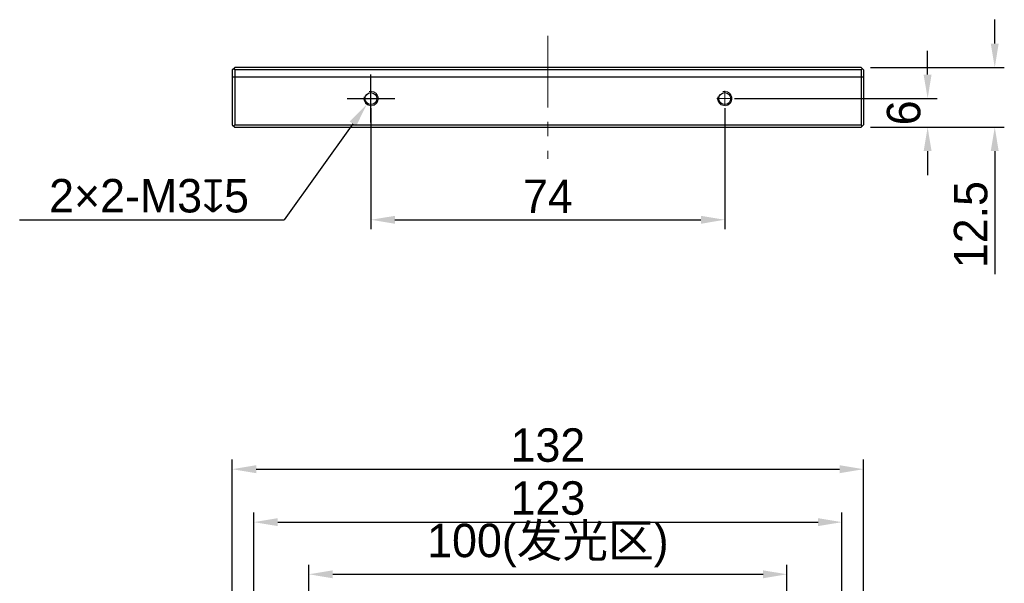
# Model space of a CAD drawing. Header units: inches. Extents: x 104 to 276, y -6115 to -5944.
# Tile 4 of 5: x 107 to 210, y -6003 to -5944. Entities that reach past the tile are written whole.
import ezdxf

# ---------------------------------------------------------------- set-up
doc = ezdxf.new("R2010")
doc.units = ezdxf.units.IN
doc.header["$LTSCALE"] = 3
doc.header["$MEASUREMENT"] = 0
doc.header["$PDSIZE"] = -5
doc.linetypes.add('CENTERX2', pattern=[4, 2.5, -0.5, 0.5, -0.5])
doc.layers.get('Defpoints').update_dxf_attribs({"lineweight": 18})
for name, color, linetype, lineweight in [('中心线', 1, 'CENTERX2', 20), ('标注', 3, 'Continuous', 25), ('粗实线', 7, 'Continuous', 30), ('细实线', 7, 'Continuous', 15)]:
    doc.layers.add(name, color=color, linetype=linetype, lineweight=lineweight)
doc.styles.get("Standard").update_dxf_attribs({"font": '兰亭黑 GBK.TTF'})
doc.dimstyles.new('CST Standard', dxfattribs={"dimtxt": 3.5, "dimasz": 2.5, "dimexe": 1, "dimexo": 1, "dimgap": 0.6, "dimtad": 1, "dimtoh": 1, "dimdsep": 46, "dimtxsty": 'Standard', "dimcen": -2.5, "dimdle": 5, "dimadec": 1, "dimazin": 2, "dimtfac": 1, "dimtofl": 0, "dimtmove": 0, "dimatfit": 0, "dimfxl": 1, "dimtolj": 1, "dimarcsym": 0})

# ---------------------------------------------------------------- blocks, each defined once
blk = doc.blocks.new('*X1')
at = {"layer": 'Defpoints', "color": 0}
for p in [(192.72, -5996.4), (131.22, -6025.29), (192.72, -6025.29)]:
    blk.add_point(p, dxfattribs=at)
at = {"layer": '标注', "color": 0, "linetype": 'Continuous', "lineweight": -2, "ltscale": 3}
for p, q in [((131.22, -6024.29), (131.22, -5995.4)), ((192.72, -6024.29), (192.72, -5995.4))]:
    blk.add_line(p, q, dxfattribs=at)
at = {"layer": '标注', "color": 9, "linetype": 'Continuous', "lineweight": -2, "ltscale": 3}
blk.add_line((133.72, -5996.4), (190.22, -5996.4), dxfattribs=at)
at = {"layer": '标注', "color": 9}
for points in [[(133.72, -5995.98), (133.72, -5996.81), (131.22, -5996.4)], [(190.22, -5996.81), (190.22, -5995.98), (192.72, -5996.4)]]:
    blk.add_solid(points, dxfattribs=at)
at = {"layer": '标注', "color": 7, "ltscale": 3, "insert": (161.97, -5993.9), "char_height": 3.5, "attachment_point": 5}
blk.add_mtext('\\A1;123', dxfattribs=at)
blk = doc.blocks.new('*X2')
at = {"layer": 'Defpoints', "color": 0}
for p in [(194.97, -5990.86), (128.97, -6014.04), (194.97, -6014.04)]:
    blk.add_point(p, dxfattribs=at)
at = {"layer": '标注', "color": 0, "linetype": 'Continuous', "lineweight": -2, "ltscale": 3}
for p, q in [((128.97, -6013.04), (128.97, -5989.86)), ((194.97, -6013.04), (194.97, -5989.86))]:
    blk.add_line(p, q, dxfattribs=at)
at = {"layer": '标注', "color": 9, "linetype": 'Continuous', "lineweight": -2, "ltscale": 3}
blk.add_line((131.47, -5990.86), (192.47, -5990.86), dxfattribs=at)
at = {"layer": '标注', "color": 9}
for points in [[(131.47, -5990.44), (131.47, -5991.28), (128.97, -5990.86)], [(192.47, -5991.28), (192.47, -5990.44), (194.97, -5990.86)]]:
    blk.add_solid(points, dxfattribs=at)
at = {"layer": '标注', "color": 7, "ltscale": 3, "insert": (161.97, -5988.36), "char_height": 3.5, "attachment_point": 5}
blk.add_mtext('\\A1;132', dxfattribs=at)
blk = doc.blocks.new('*X4')
at = {"layer": 'Defpoints', "color": 0}
for p in [(186.97, -6001.85), (136.97, -6022.79), (186.97, -6022.79)]:
    blk.add_point(p, dxfattribs=at)
at = {"layer": '标注', "color": 0, "linetype": 'Continuous', "lineweight": -2, "ltscale": 3}
for p, q in [((136.97, -6021.79), (136.97, -6000.85)), ((186.97, -6021.79), (186.97, -6000.85))]:
    blk.add_line(p, q, dxfattribs=at)
at = {"layer": '标注', "color": 9, "linetype": 'Continuous', "lineweight": -2, "ltscale": 3}
blk.add_line((139.47, -6001.85), (184.47, -6001.85), dxfattribs=at)
at = {"layer": '标注', "color": 9}
for points in [[(139.47, -6001.44), (139.47, -6002.27), (136.97, -6001.85)], [(184.47, -6002.27), (184.47, -6001.44), (186.97, -6001.85)]]:
    blk.add_solid(points, dxfattribs=at)
at = {"layer": '标注', "color": 7, "ltscale": 3, "insert": (161.97, -5998.84), "char_height": 3.5, "attachment_point": 5}
blk.add_mtext('\\A1;100(发光区)', dxfattribs=at)
blk = doc.blocks.new('*X13')
at = {"layer": 'Defpoints', "color": 0}
for p in [(143.47, -5952.09), (180.47, -5952.09), (180.47, -5964.77)]:
    blk.add_point(p, dxfattribs=at)
at = {"layer": '标注', "color": 0, "linetype": 'Continuous', "lineweight": -2, "ltscale": 3}
for p, q in [((143.47, -5953.09), (143.47, -5965.77)), ((180.47, -5953.09), (180.47, -5965.77))]:
    blk.add_line(p, q, dxfattribs=at)
at = {"layer": '标注', "color": 9, "linetype": 'Continuous', "lineweight": -2, "ltscale": 3}
blk.add_line((145.97, -5964.77), (177.97, -5964.77), dxfattribs=at)
at = {"layer": '标注', "color": 9}
for points in [[(145.97, -5964.36), (145.97, -5965.19), (143.47, -5964.77)], [(177.97, -5965.19), (177.97, -5964.36), (180.47, -5964.77)]]:
    blk.add_solid(points, dxfattribs=at)
at = {"layer": '标注', "color": 7, "ltscale": 3, "insert": (161.97, -5962.31), "char_height": 3.5, "attachment_point": 5}
blk.add_mtext('\\A1;74', dxfattribs=at)
blk = doc.blocks.new('*X14')
at = {"layer": 'Defpoints', "color": 0}
for p in [(143.9, -5951.48), (143.03, -5952.7)]:
    blk.add_point(p, dxfattribs=at)
at = {"layer": '标注', "color": 0, "linetype": 'Continuous', "ltscale": 3}
for p, q in [((143.47, -5954.59), (143.47, -5949.59)), ((140.97, -5952.09), (145.97, -5952.09))]:
    blk.add_line(p, q, dxfattribs=at)
at = {"layer": '标注', "color": 9, "linetype": 'Continuous', "lineweight": -2, "ltscale": 3}
for p in [(141.58, -5954.74), (106.73, -5964.77)]:
    blk.add_line(p, (134.39, -5964.77), dxfattribs=at)
at = {"layer": '标注', "color": 9}
blk.add_solid([(141.91, -5954.98), (141.24, -5954.49), (143.03, -5952.7)], dxfattribs=at)
at = {"layer": '标注', "color": 7, "ltscale": 3, "insert": (120.26, -5962.28), "char_height": 3.5, "attachment_point": 5}
blk.add_mtext('\\A1;2×2-M3{\\fGDT|b1|i0|c0|p2;x}5', dxfattribs=at)
blk = doc.blocks.new('*X15')
at = {"layer": 'Defpoints', "color": 0}
for p in [(180.47, -5952.09), (194.72, -5955.09), (201.68, -5955.09)]:
    blk.add_point(p, dxfattribs=at)
at = {"layer": '标注', "color": 9, "linetype": 'Continuous', "lineweight": -2, "ltscale": 3}
for p, q in [((201.68, -5949.59), (201.68, -5947.09)), ((201.68, -5957.59), (201.68, -5960.09))]:
    blk.add_line(p, q, dxfattribs=at)
at = {"layer": '标注', "color": 0, "linetype": 'Continuous', "lineweight": -2, "ltscale": 3}
for p, q in [((181.47, -5952.09), (202.68, -5952.09)), ((195.72, -5955.09), (202.68, -5955.09))]:
    blk.add_line(p, q, dxfattribs=at)
at = {"layer": '标注', "color": 9}
for points in [[(201.26, -5949.59), (202.09, -5949.59), (201.68, -5952.09)], [(202.09, -5957.59), (201.26, -5957.59), (201.68, -5955.09)]]:
    blk.add_solid(points, dxfattribs=at)
at = {"layer": '标注', "color": 7, "ltscale": 3, "insert": (199.19, -5953.59), "char_height": 3.5, "attachment_point": 5, "rotation": 90}
blk.add_mtext('\\A1;6', dxfattribs=at)
blk = doc.blocks.new('*X16')
at = {"layer": 'Defpoints', "color": 0}
for p in [(194.72, -5948.84), (208.7, -5948.84), (194.72, -5955.09)]:
    blk.add_point(p, dxfattribs=at)
at = {"layer": '标注', "color": 9, "linetype": 'Continuous', "lineweight": -2, "ltscale": 3}
for p, q in [((208.7, -5946.34), (208.7, -5943.84)), ((208.7, -5957.59), (208.7, -5970.47))]:
    blk.add_line(p, q, dxfattribs=at)
at = {"layer": '标注', "color": 0, "linetype": 'Continuous', "lineweight": -2, "ltscale": 3}
for p, q in [((195.72, -5948.84), (209.7, -5948.84)), ((195.72, -5955.09), (209.7, -5955.09))]:
    blk.add_line(p, q, dxfattribs=at)
at = {"layer": '标注', "color": 9}
for points in [[(208.28, -5946.34), (209.11, -5946.34), (208.7, -5948.84)], [(209.11, -5957.59), (208.28, -5957.59), (208.7, -5955.09)]]:
    blk.add_solid(points, dxfattribs=at)
at = {"layer": '标注', "color": 7, "ltscale": 3, "insert": (206.2, -5965.28), "char_height": 3.5, "attachment_point": 5, "rotation": 90}
blk.add_mtext('\\A1;12.5', dxfattribs=at)

msp = doc.modelspace()

# ---------------------------------------------------------------- linework, layer by layer
at = {"layer": '中心线', "color": 0}
msp.add_line((161.9674, -5945.5433), (161.9674, -5958.3933), dxfattribs=at)
at = {"layer": '中心线', "color": 0, "ltscale": 0.2}
for p, q in [((143.4674, -5951.2683), (143.4674, -5952.9183)), ((180.4674, -5951.2683), (180.4674, -5952.9183)), ((142.6424, -5952.0933), (144.2924, -5952.0933)), ((179.6424, -5952.0933), (181.2924, -5952.0933))]:
    msp.add_line(p, q, dxfattribs=at)
at = {"layer": '粗实线', "color": 0}
for p, q in [((128.9674, -5949.0933), (129.2174, -5948.8433)), ((128.9674, -5949.0933), (128.9674, -5954.8433)), ((129.2174, -5949.0933), (129.0924, -5948.9683)), ((194.7174, -5948.8433), (129.2174, -5948.8433)), ((129.2174, -5949.0933), (129.2174, -5954.8433)), ((194.7174, -5949.0933), (129.2174, -5949.0933)), ((194.9674, -5949.0933), (194.7174, -5948.8433)), ((194.7174, -5949.0933), (194.8424, -5948.9683)), ((194.7174, -5949.0933), (194.7174, -5954.8433)), ((194.9674, -5949.0933), (194.9674, -5954.8433)), ((194.9674, -5949.8433), (128.9674, -5949.8433)), ((128.9674, -5954.8433), (129.2174, -5955.0933)), ((129.2174, -5954.8433), (129.0924, -5954.9683)), ((129.2174, -5954.8433), (194.7174, -5954.8433)), ((129.2174, -5955.0933), (194.7174, -5955.0933)), ((194.8424, -5954.9683), (194.7174, -5954.8433)), ((194.9674, -5954.8433), (194.7174, -5955.0933))]:
    msp.add_line(p, q, dxfattribs=at)
for centre in [(143.4674, -5952.0933), (180.4674, -5952.0933)]:
    msp.add_circle(centre, 0.625, dxfattribs=at)
at = {"layer": '细实线', "color": 0}
for centre in [(143.4674, -5952.0933), (180.4674, -5952.0933)]:
    msp.add_arc(centre, 0.75, 165, 105, dxfattribs=at)

# ---------------------------------------------------------------- dimensions: what is measured, and where the dimension line sits
at = {"layer": '标注', "color": 0, "ltscale": 3}
for base, p1, p2, angle, override, picture, middle in [((208.6979, -5948.8433), (194.7174, -5955.0933), (194.7174, -5948.8433), 90, {"dimtoh": 0, "dimlfac": 2, "dimsah": 1, "dimclrd": 9, "dimclrt": 7, "dimtzin": 0}, '*X16', (208.6979, -5965.2836)), ((201.6751, -5955.0933), (180.4674, -5952.0933), (194.7174, -5955.0933), 270, {"dimlfac": 2, "dimsah": 1, "dimclrd": 9, "dimclrt": 7, "dimtzin": 0}, '*X15', (201.6751, -5953.5933))]:
    dim = msp.add_linear_dim(base=base, p1=p1, p2=p2, angle=angle, dimstyle='CST Standard', override=override, dxfattribs=at)
    dim.commit()
    dim.dimension.update_dxf_attribs({"geometry": picture, "text_midpoint": middle, "dimtype": 160})
dim = msp.add_diameter_dim_2p(p1=(143.9038, -5951.4834), p2=(143.0309, -5952.7032), text='2×2-M3{\\fGDT|b1|i0|c0|p2;x}5', dimstyle='CST Standard', override={"dimlfac": 2, "dimpost": '%%C<>', "dimtxsty": 'Standard', "dimsah": 1, "dimclrd": 9, "dimclrt": 7, "dimtzin": 0}, dxfattribs=at)
dim.commit()
dim.dimension.update_dxf_attribs({"geometry": '*X14', "text_midpoint": (120.2633, -5964.7738), "dimtype": 163})
dim = msp.add_linear_dim(base=(180.4674, -5964.7738), p1=(143.4674, -5952.0933), p2=(180.4674, -5952.0933), dimstyle='CST Standard', override={"dimlfac": 2, "dimsah": 1, "dimclrd": 9, "dimclrt": 7, "dimtzin": 0}, dxfattribs=at)
dim.commit()
dim.dimension.update_dxf_attribs({"geometry": '*X13', "text_midpoint": (161.9674, -5962.3138)})
for base, p1, p2, picture, middle in [((194.9674, -5990.8588), (128.9674, -6014.0384), (194.9674, -6014.0384), '*X2', (161.9674, -5990.8588)), ((192.7174, -5996.3969), (131.2174, -6025.2884), (192.7174, -6025.2884), '*X1', (161.9674, -5996.3969))]:
    dim = msp.add_linear_dim(base=base, p1=p1, p2=p2, dimstyle='CST Standard', override={"dimlfac": 2, "dimsah": 1, "dimclrd": 9, "dimclrt": 7, "dimtzin": 0}, dxfattribs=at)
    dim.commit()
    dim.dimension.update_dxf_attribs({"geometry": picture, "text_midpoint": middle, "dimtype": 160})
dim = msp.add_linear_dim(base=(186.9674, -6001.8522), p1=(136.9674, -6022.7884), p2=(186.9674, -6022.7884), text='<>(发光区)', dimstyle='CST Standard', override={"dimlfac": 2, "dimsah": 1, "dimclrd": 9, "dimclrt": 7, "dimtzin": 0}, dxfattribs=at)
dim.commit()
dim.dimension.update_dxf_attribs({"geometry": '*X4', "text_midpoint": (161.9674, -6001.8522), "dimtype": 160})

doc.saveas('drawing.dxf')
